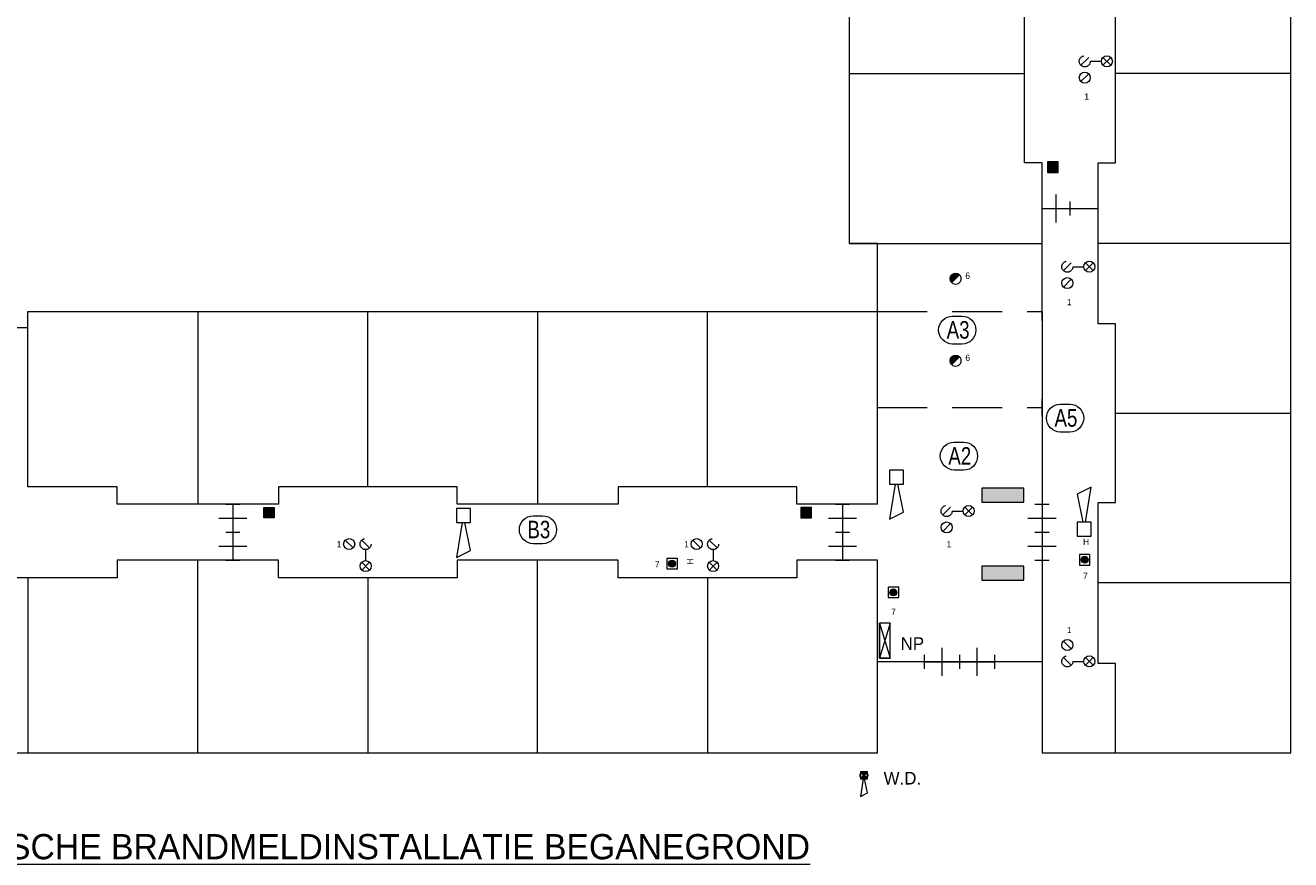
# Model space of a CAD drawing. Header units: millimetres. Extents: x -10 to 169, y 0 to 119.
# Tile 6 of 19: x 20 to 56, y 63 to 87. Entities that reach past the tile are written whole.
import ezdxf
from ezdxf.enums import TextEntityAlignment as Align

# ---------------------------------------------------------------- set-up
doc = ezdxf.new("R2010")
doc.units = ezdxf.units.MM
doc.linetypes.add('DGN2', pattern=[1.424392, 0.712196, -0.712196])
doc.linetypes.add('DGN3', pattern=[2.136588, 1.424392, -0.712196])
for name, color, linetype in [('19', 7, 'Continuous'), ('31', 7, 'Continuous'), ('52', 7, 'Continuous'), ('56', 7, 'Continuous'), ('BINNENMUUR', 7, 'Continuous'), ('BOUWKUNDE', 7, 'Continuous'), ('KADER', 7, 'Continuous'), ('SYMBOLEN', 7, 'Continuous')]:
    doc.layers.add(name, color=color, linetype=linetype)
doc.styles.add('dgn000', font='dgn000.shx')
doc.styles.add('dgn001', font='dgn001.shx')
doc.styles.add('dgn003', font='dgn003.shx')

# ---------------------------------------------------------------- blocks, each defined once
blk = doc.blocks.new('20230')
at = {"layer": 'BOUWKUNDE', "color": 1, "linetype": 'Continuous', "lineweight": 0}
for p, q in [((0.5, 0), (0.5, 0.4000000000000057)), ((0, -0.1999999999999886), (0, 0.2000000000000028)), ((0, 0), (1, 0)), ((0.5, -0.3999999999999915), (0.5, 0)), ((1, -0.1999999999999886), (1, 0.2000000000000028))]:
    blk.add_line(p, q, dxfattribs=at)
blk = doc.blocks.new('20231')
at = {"layer": 'BOUWKUNDE', "color": 1, "linetype": 'Continuous', "lineweight": 0}
for p, q in [((0.5, 0), (0.5, 0.4000000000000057)), ((0, -0.1999999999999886), (0, 0.2000000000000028)), ((0, 0), (1, 0)), ((0.5, -0.3999999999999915), (0.5, 0)), ((1, -0.1999999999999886), (1, 0.2000000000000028))]:
    blk.add_line(p, q, dxfattribs=at)
blk = doc.blocks.new('20232')
at = {"layer": 'BOUWKUNDE', "color": 1, "linetype": 'Continuous', "lineweight": 0}
for p, q in [((-0.1999999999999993, 0), (0.1999999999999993, 0)), ((0, 0), (0, -0.7999999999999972)), ((-0.4000000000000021, -0.3999999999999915), (0, -0.3999999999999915)), ((0, -0.3999999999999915), (0.3999999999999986, -0.3999999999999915)), ((-0.1999999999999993, -0.7999999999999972), (0.1999999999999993, -0.7999999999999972))]:
    blk.add_line(p, q, dxfattribs=at)
blk = doc.blocks.new('20233')
at = {"layer": 'BOUWKUNDE', "color": 1, "linetype": 'Continuous', "lineweight": 0}
for p, q in [((-0.1999999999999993, 0), (0.1999999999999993, 0)), ((0, 0), (0, -0.7999999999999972)), ((-0.4000000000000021, -0.3999999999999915), (0, -0.3999999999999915)), ((0, -0.3999999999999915), (0.3999999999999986, -0.3999999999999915)), ((-0.1999999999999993, -0.7999999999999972), (0.1999999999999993, -0.7999999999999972))]:
    blk.add_line(p, q, dxfattribs=at)
blk = doc.blocks.new('20234')
at = {"layer": 'BOUWKUNDE', "color": 1, "linetype": 'Continuous', "lineweight": 0}
for p, q in [((-0.1999999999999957, 0), (0.2000000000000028, 0)), ((0, 0), (0, -0.7999999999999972)), ((-0.3999999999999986, -0.3999999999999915), (0, -0.3999999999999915)), ((0, -0.3999999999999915), (0.3999999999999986, -0.3999999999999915)), ((-0.1999999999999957, -0.7999999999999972), (0.2000000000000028, -0.7999999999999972))]:
    blk.add_line(p, q, dxfattribs=at)
blk = doc.blocks.new('20235')
at = {"layer": 'BOUWKUNDE', "color": 1, "linetype": 'Continuous', "lineweight": 0}
for p, q in [((-0.1999999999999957, 0), (0.2000000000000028, 0)), ((0, 0), (0, -0.7999999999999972)), ((-0.3999999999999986, -0.3999999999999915), (0, -0.3999999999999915)), ((0, -0.3999999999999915), (0.3999999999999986, -0.3999999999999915)), ((-0.1999999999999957, -0.7999999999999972), (0.2000000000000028, -0.7999999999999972))]:
    blk.add_line(p, q, dxfattribs=at)
blk = doc.blocks.new('20236')
at = {"layer": 'BOUWKUNDE', "color": 1, "linetype": 'Continuous', "lineweight": 0}
for p, q in [((-0.2000000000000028, 0), (0.1999999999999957, 0)), ((0, 0), (0, -0.7999999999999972)), ((-0.3999999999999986, -0.3999999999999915), (0, -0.3999999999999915)), ((0, -0.3999999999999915), (0.3999999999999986, -0.3999999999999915)), ((-0.2000000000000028, -0.7999999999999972), (0.1999999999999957, -0.7999999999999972))]:
    blk.add_line(p, q, dxfattribs=at)
blk = doc.blocks.new('20237')
at = {"layer": 'BOUWKUNDE', "color": 1, "linetype": 'Continuous', "lineweight": 0}
for p, q in [((-0.2000000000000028, 0), (0.1999999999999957, 0)), ((0, 0), (0, -0.7999999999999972)), ((-0.3999999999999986, -0.3999999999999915), (0, -0.3999999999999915)), ((0, -0.3999999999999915), (0.3999999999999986, -0.3999999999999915)), ((-0.2000000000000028, -0.7999999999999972), (0.1999999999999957, -0.7999999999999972))]:
    blk.add_line(p, q, dxfattribs=at)
blk = doc.blocks.new('20247')
at = {"layer": 'BOUWKUNDE', "color": 1, "linetype": 'Continuous', "lineweight": 0}
for p, q in [((0.3999999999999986, 0), (0.3999999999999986, 0.4000000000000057)), ((0, -0.2000000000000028), (0, 0.2000000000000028)), ((0, 0), (0.7999999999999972, 0)), ((0.3999999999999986, -0.3999999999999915), (0.3999999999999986, 0)), ((0.7999999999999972, -0.2000000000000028), (0.7999999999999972, 0.2000000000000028))]:
    blk.add_line(p, q, dxfattribs=at)
blk = doc.blocks.new('EAF113')
at = {"layer": '56', "color": 1, "linetype": 'Continuous', "lineweight": 0, "flags": 128}
blk.add_lwpolyline([(-0.1299999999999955, 0.3999999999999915), (0.1360000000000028, 0.3999999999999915), (0.1338600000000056, 0.3999999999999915, -0.9999999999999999), (0.1338600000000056, -0.4000000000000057), (0.1360000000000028, -0.4000000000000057), (-0.1299999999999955, -0.4000000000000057), (-0.1338566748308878, -0.3999760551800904, -0.994543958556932), (-0.1299999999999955, 0.3999999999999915)], format="xyb", dxfattribs=at)
at = {"layer": '56', "color": 2, "linetype": 'Continuous', "lineweight": 13, "style": 'dgn003', "width": 0.8}
blk.add_text('A2', height=0.49998, dxfattribs=at).set_placement((0.02598400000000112, 0.005989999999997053), align=Align.MIDDLE_CENTER)
blk = doc.blocks.new('EAF114')
at = {"layer": '56', "color": 1, "linetype": 'Continuous', "lineweight": 0, "flags": 128}
blk.add_lwpolyline([(-0.1300000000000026, 0.4000000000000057), (0.1359999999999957, 0.4000000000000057), (0.1338599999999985, 0.4000000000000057, -0.9999999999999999), (0.1338599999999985, -0.3999999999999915), (0.1359999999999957, -0.3999999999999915), (-0.1300000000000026, -0.3999999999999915), (-0.1338566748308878, -0.3999760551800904, -0.994543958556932), (-0.1300000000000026, 0.4000000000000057)], format="xyb", dxfattribs=at)
at = {"layer": '56', "color": 2, "linetype": 'Continuous', "lineweight": 13, "style": 'dgn003', "width": 0.8}
blk.add_text('A3', height=0.49998, dxfattribs=at).set_placement((0.02598399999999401, 0.005990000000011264), align=Align.MIDDLE_CENTER)
blk = doc.blocks.new('EAF115')
at = {"layer": '56', "color": 1, "linetype": 'Continuous', "lineweight": 0, "flags": 128}
blk.add_lwpolyline([(-0.1299999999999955, 0.4000000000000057), (0.1360000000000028, 0.4000000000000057), (0.1338600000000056, 0.4000000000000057, -0.9999999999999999), (0.1338600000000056, -0.3999999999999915), (0.1360000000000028, -0.3999999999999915), (-0.1299999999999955, -0.3999999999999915), (-0.1338566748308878, -0.3999760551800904, -0.994543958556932), (-0.1299999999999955, 0.4000000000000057)], format="xyb", dxfattribs=at)
at = {"layer": '56', "color": 2, "linetype": 'Continuous', "lineweight": 13, "style": 'dgn003', "width": 0.8}
blk.add_text('A5', height=0.49998, dxfattribs=at).set_placement((0.02598400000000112, 0.005990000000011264), align=Align.MIDDLE_CENTER)
blk = doc.blocks.new('AnonymousCell121')
at = {"layer": 'KADER', "color": 1, "linetype": 'Continuous', "lineweight": 0}
for p, q in [((-0.3460000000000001, 0.4260000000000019), (-0.1230000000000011, 0.2039999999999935)), ((0.1230000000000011, 0.4260000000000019), (0.3460000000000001, 0.2039999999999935)), ((0.2349999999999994, 0.1580000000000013), (0.2349999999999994, -0.1580000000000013)), ((0.1230000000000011, -0.2039999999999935), (0.3460000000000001, -0.4260000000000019)), ((0.1230000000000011, -0.4260000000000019), (0.3460000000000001, -0.2039999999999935))]:
    blk.add_line(p, q, dxfattribs=at)
for centre, radius in [((-0.2344545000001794, 0.3149955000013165), 0.1575000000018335), ((0.2345455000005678, -0.3150045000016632), 0.1575000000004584)]:
    blk.add_circle(centre, radius, dxfattribs=at)
at = {"layer": 'KADER', "color": 1, "linetype": 'DGN2', "lineweight": 0}
blk.add_circle((0.2345454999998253, 0.3149955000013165), 0.1574907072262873, dxfattribs=at)
blk = doc.blocks.new('AnonymousCell122')
at = {"layer": 'KADER', "color": 1, "linetype": 'Continuous', "lineweight": 0}
for p, q in [((-0.3459999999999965, 0.4260000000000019), (-0.1229999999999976, 0.2039999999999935)), ((0.1229999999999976, 0.4260000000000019), (0.3460000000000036, 0.2039999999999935)), ((0.2349999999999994, 0.1580000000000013), (0.2349999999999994, -0.1580000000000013)), ((0.1229999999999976, -0.2039999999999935), (0.3460000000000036, -0.4260000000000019)), ((0.1229999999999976, -0.4260000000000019), (0.3460000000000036, -0.2039999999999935))]:
    blk.add_line(p, q, dxfattribs=at)
for centre, radius in [((-0.234454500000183, 0.3149955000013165), 0.1575000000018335), ((0.2345455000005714, -0.3150045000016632), 0.1575000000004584)]:
    blk.add_circle(centre, radius, dxfattribs=at)
at = {"layer": 'KADER', "color": 1, "linetype": 'DGN2', "lineweight": 0}
blk.add_circle((0.2345454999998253, 0.3149955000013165), 0.1574907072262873, dxfattribs=at)
blk = doc.blocks.new('EAD011')
at = {"layer": 'SYMBOLEN'}
h = blk.add_hatch(color=3, dxfattribs=at)
edge = h.paths.add_edge_path()
edge.add_arc((0, 0), 0.1, 0, 360)
at = {"layer": 'SYMBOLEN', "color": 3, "linetype": 'Continuous', "lineweight": 0}
blk.add_circle((0, 0), 0.1, dxfattribs=at)
blk = doc.blocks.new('AnonymousCell123')
at = {"layer": 'SYMBOLEN', "color": 1, "linetype": 'Continuous', "lineweight": 0, "flags": 128}
blk.add_lwpolyline([(0.1839999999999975, 0.2399999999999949), (-0.1160000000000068, 0.2399999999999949), (-0.1160000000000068, -0.06000000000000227), (0.1839999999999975, -0.06000000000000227), (0.1839999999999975, 0.2399999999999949)], dxfattribs=at)
at = {"color": 1, "linetype": 'Continuous', "lineweight": 0}
blk.add_blockref('EAD011', (0.03399999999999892, 0.0899999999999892), dxfattribs=at)
blk = doc.blocks.new('EAD012')
at = {"layer": 'SYMBOLEN'}
h = blk.add_hatch(color=3, dxfattribs=at)
edge = h.paths.add_edge_path()
edge.add_arc((0, 0), 0.1, 0, 360)
at = {"layer": 'SYMBOLEN', "color": 3, "linetype": 'Continuous', "lineweight": 0}
blk.add_circle((0, 0), 0.1, dxfattribs=at)
blk = doc.blocks.new('AnonymousCell124')
at = {"layer": 'SYMBOLEN', "color": 1, "linetype": 'Continuous', "lineweight": 0, "flags": 128}
blk.add_lwpolyline([(0.1840000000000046, 0.2399999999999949), (-0.1159999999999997, 0.2399999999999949), (-0.1159999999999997, -0.06000000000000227), (0.1840000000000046, -0.06000000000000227), (0.1840000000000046, 0.2399999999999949)], dxfattribs=at)
at = {"color": 1, "linetype": 'Continuous', "lineweight": 0}
blk.add_blockref('EAD012', (0.03399999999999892, 0.09000000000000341), dxfattribs=at)
blk = doc.blocks.new('AnonymousCell125')
at = {"layer": 'KADER', "color": 1, "linetype": 'Continuous', "lineweight": 0}
for p, q in [((-0.4260000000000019, 0.1230000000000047), (-0.2040000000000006, 0.3460000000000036)), ((-0.1580000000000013, 0.2349999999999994), (0.1580000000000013, 0.2349999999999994)), ((0.2040000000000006, 0.1230000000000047), (0.4260000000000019, 0.3460000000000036)), ((0.4260000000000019, 0.1230000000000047), (0.2040000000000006, 0.3460000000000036)), ((-0.4260000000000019, -0.3460000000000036), (-0.2040000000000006, -0.1230000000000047))]:
    blk.add_line(p, q, dxfattribs=at)
at = {"layer": 'KADER', "color": 1, "linetype": 'DGN2', "lineweight": 0}
blk.add_circle((-0.3149955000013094, 0.2345454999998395), 0.1574907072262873, dxfattribs=at)
at = {"layer": 'KADER', "color": 1, "linetype": 'Continuous', "lineweight": 0}
for centre, radius in [((0.3150045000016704, 0.2345455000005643), 0.1575000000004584), ((-0.3149955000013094, -0.234454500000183), 0.1575000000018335)]:
    blk.add_circle(centre, radius, dxfattribs=at)
blk = doc.blocks.new('EAD013')
at = {"layer": 'SYMBOLEN'}
h = blk.add_hatch(color=3, dxfattribs=at)
edge = h.paths.add_edge_path()
edge.add_arc((0, 0), 0.1, 0, 360)
at = {"layer": 'SYMBOLEN', "color": 3, "linetype": 'Continuous', "lineweight": 0}
blk.add_circle((0, 0), 0.1, dxfattribs=at)
blk = doc.blocks.new('AnonymousCell126')
at = {"layer": 'SYMBOLEN', "color": 1, "linetype": 'Continuous', "lineweight": 0, "flags": 128}
blk.add_lwpolyline([(0.1839999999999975, 0.2399999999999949), (-0.1159999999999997, 0.2399999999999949), (-0.1159999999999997, -0.06000000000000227), (0.1839999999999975, -0.06000000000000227), (0.1839999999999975, 0.2399999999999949)], dxfattribs=at)
at = {"color": 1, "linetype": 'Continuous', "lineweight": 0}
blk.add_blockref('EAD013', (0.03399999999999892, 0.09000000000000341), dxfattribs=at)
blk = doc.blocks.new('AnonymousCell127')
at = {"layer": 'KADER', "color": 1, "linetype": 'Continuous', "lineweight": 0}
for p, q in [((-0.4260000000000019, 0.3460000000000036), (-0.2040000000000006, 0.1230000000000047)), ((-0.4260000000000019, -0.1230000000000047), (-0.2040000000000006, -0.3460000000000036)), ((-0.1580000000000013, -0.2349999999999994), (0.1580000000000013, -0.2349999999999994)), ((0.2040000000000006, -0.1230000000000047), (0.4260000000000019, -0.3460000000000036)), ((0.4260000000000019, -0.1230000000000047), (0.2040000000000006, -0.3460000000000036))]:
    blk.add_line(p, q, dxfattribs=at)
for centre, radius in [((-0.3149955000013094, 0.234454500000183), 0.1575000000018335), ((0.3150045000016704, -0.2345455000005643), 0.1575000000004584)]:
    blk.add_circle(centre, radius, dxfattribs=at)
at = {"layer": 'KADER', "color": 1, "linetype": 'DGN2', "lineweight": 0}
blk.add_circle((-0.3149955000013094, -0.2345454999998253), 0.1574907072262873, dxfattribs=at)
blk = doc.blocks.new('AnonymousCell128')
at = {"layer": 'KADER', "color": 1, "linetype": 'Continuous', "lineweight": 0}
for p, q in [((-0.4260000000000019, 0.1229999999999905), (-0.2040000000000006, 0.3459999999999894)), ((-0.1580000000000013, 0.2349999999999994), (0.1580000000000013, 0.2349999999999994)), ((0.2040000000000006, 0.1229999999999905), (0.4260000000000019, 0.3459999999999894)), ((0.4260000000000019, 0.1229999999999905), (0.2040000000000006, 0.3459999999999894)), ((-0.4260000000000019, -0.3460000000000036), (-0.2040000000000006, -0.1230000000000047))]:
    blk.add_line(p, q, dxfattribs=at)
at = {"layer": 'KADER', "color": 1, "linetype": 'DGN2', "lineweight": 0}
blk.add_circle((-0.3149955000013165, 0.2345454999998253), 0.1574907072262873, dxfattribs=at)
at = {"layer": 'KADER', "color": 1, "linetype": 'Continuous', "lineweight": 0}
for centre, radius in [((0.3150045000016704, 0.2345455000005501), 0.1575000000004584), ((-0.3149955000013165, -0.234454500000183), 0.1575000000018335)]:
    blk.add_circle(centre, radius, dxfattribs=at)
blk = doc.blocks.new('ET05')
at = {"layer": '52'}
blk.add_hatch(color=3, dxfattribs=at).paths.add_polyline_path([(-0.5999999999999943, 0), (0.6000000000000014, 0), (0.6000000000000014, 0.3999999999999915), (-0.5999999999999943, 0.3999999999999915)])
at = {"layer": '52', "color": 3, "linetype": 'Continuous', "lineweight": 0, "flags": 128}
blk.add_lwpolyline([(-0.5999999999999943, 0), (0.6000000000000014, 0), (0.6000000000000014, 0.3999999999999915), (-0.5999999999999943, 0.3999999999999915), (-0.5999999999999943, 0)], dxfattribs=at)
blk = doc.blocks.new('ET06')
at = {"layer": '52'}
blk.add_hatch(color=3, dxfattribs=at).paths.add_polyline_path([(-0.5999999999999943, 0), (0.6000000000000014, 0), (0.6000000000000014, 0.4000000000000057), (-0.5999999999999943, 0.4000000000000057)])
at = {"layer": '52', "color": 3, "linetype": 'Continuous', "lineweight": 0, "flags": 128}
blk.add_lwpolyline([(-0.5999999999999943, 0), (0.6000000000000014, 0), (0.6000000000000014, 0.4000000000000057), (-0.5999999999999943, 0.4000000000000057), (-0.5999999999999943, 0)], dxfattribs=at)
blk = doc.blocks.new('AnonymousCell137')
at = {"layer": 'KADER', "color": 1, "linetype": 'Continuous', "lineweight": 0}
for p, q in [((-0.4260000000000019, 0.1230000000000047), (-0.2040000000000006, 0.3460000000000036)), ((-0.1580000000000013, 0.2349999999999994), (0.1579999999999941, 0.2349999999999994)), ((0.2039999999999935, 0.1230000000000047), (0.4259999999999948, 0.3460000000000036)), ((0.4259999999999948, 0.1230000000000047), (0.2039999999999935, 0.3460000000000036)), ((-0.4260000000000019, -0.3460000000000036), (-0.2040000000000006, -0.1230000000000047))]:
    blk.add_line(p, q, dxfattribs=at)
at = {"layer": 'KADER', "color": 1, "linetype": 'DGN2', "lineweight": 0}
blk.add_circle((-0.3149955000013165, 0.2345454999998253), 0.1574907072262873, dxfattribs=at)
at = {"layer": 'KADER', "color": 1, "linetype": 'Continuous', "lineweight": 0}
for centre, radius in [((0.3150045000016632, 0.2345455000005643), 0.1575000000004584), ((-0.3149955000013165, -0.234454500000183), 0.1575000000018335)]:
    blk.add_circle(centre, radius, dxfattribs=at)
blk = doc.blocks.new('2002')
at = {"layer": 'BINNENMUUR', "color": 1, "linetype": 'Continuous', "lineweight": 0}
for p, q in [((0, -0.25), (0, 0.25)), ((4.700000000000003, -0.25), (4.700000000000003, 0.25))]:
    blk.add_line(p, q, dxfattribs=at)
at = {"layer": 'BINNENMUUR', "color": 1, "linetype": 'DGN3', "lineweight": 0}
blk.add_line((0, 0), (4.700000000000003, 0), dxfattribs=at)
blk = doc.blocks.new('2003')
at = {"layer": 'BINNENMUUR', "color": 1, "linetype": 'Continuous', "lineweight": 0}
for p, q in [((0, -0.25), (0, 0.25)), ((4.700000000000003, -0.25), (4.700000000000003, 0.25))]:
    blk.add_line(p, q, dxfattribs=at)
at = {"layer": 'BINNENMUUR', "color": 1, "linetype": 'DGN3', "lineweight": 0}
blk.add_line((0, 0), (4.700000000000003, 0), dxfattribs=at)
blk = doc.blocks.new('AnonymousCell138')
at = {"layer": 'BINNENMUUR'}
h = blk.add_hatch(color=1, dxfattribs=at)
edge = h.paths.add_edge_path()
edge.add_arc((-0.1140045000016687, -0.05154550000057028), 0.1575000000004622, 45.13927222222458, 225.1182361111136, ccw=False)
edge.add_line((-0.00290622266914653, 0.06009420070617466), (-0.003000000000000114, 0.06000000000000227))
edge.add_line((-0.003000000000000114, 0.06000000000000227), (-0.2251437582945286, -0.1631444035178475))
at = {"layer": 'BINNENMUUR', "color": 1, "linetype": 'Continuous', "lineweight": 0, "flags": 128}
blk.add_lwpolyline([(-0.2251437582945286, -0.1631444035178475, -0.9998164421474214), (-0.00290622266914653, 0.06009420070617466), (-0.003000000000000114, 0.06000000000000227), (-0.2251437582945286, -0.1631444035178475)], format="xyb", dxfattribs=at)
at = {"layer": 'KADER', "color": 1, "linetype": 'Continuous', "lineweight": 0}
blk.add_arc((-0.1140045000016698, -0.05154550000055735), 0.1575000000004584, 225.1182361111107, 45.13927222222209, dxfattribs=at)
at = {"layer": 'BINNENMUUR', "color": 1, "linetype": 'Continuous', "lineweight": 0, "style": 'dgn001'}
blk.add_text('6', height=0.18, dxfattribs=at).set_placement((0.1600000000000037, -0.0589999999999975))
blk = doc.blocks.new('AnonymousCell139')
at = {"layer": 'BINNENMUUR'}
h = blk.add_hatch(color=1, dxfattribs=at)
edge = h.paths.add_edge_path()
edge.add_arc((-0.1140045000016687, -0.05154550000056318), 0.1575000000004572, 45.13927222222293, 225.1182361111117, ccw=False)
edge.add_line((-0.00290622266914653, 0.06009420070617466), (-0.003000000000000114, 0.06000000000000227))
edge.add_line((-0.003000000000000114, 0.06000000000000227), (-0.2251437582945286, -0.1631444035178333))
at = {"layer": 'BINNENMUUR', "color": 1, "linetype": 'Continuous', "lineweight": 0, "flags": 128}
blk.add_lwpolyline([(-0.2251437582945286, -0.1631444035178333, -0.9998164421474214), (-0.00290622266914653, 0.06009420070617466), (-0.003000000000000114, 0.06000000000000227), (-0.2251437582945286, -0.1631444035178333)], format="xyb", dxfattribs=at)
at = {"layer": 'KADER', "color": 1, "linetype": 'Continuous', "lineweight": 0}
blk.add_arc((-0.1140045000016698, -0.05154550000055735), 0.1575000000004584, 225.1182361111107, 45.13927222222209, dxfattribs=at)
at = {"layer": 'BINNENMUUR', "color": 1, "linetype": 'Continuous', "lineweight": 0, "style": 'dgn001'}
blk.add_text('6', height=0.18, dxfattribs=at).set_placement((0.1600000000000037, -0.0589999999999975))
blk = doc.blocks.new('ET4')
at = {"layer": '52', "color": 3, "linetype": 'Continuous', "lineweight": 0}
blk.add_line((0.3000000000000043, 0.5), (0, -0.5), dxfattribs=at)
at = {"layer": '52', "color": 3, "linetype": 'Continuous', "lineweight": 0, "flags": 128}
for points in [[(0, 0.5), (0, -0.5), (0.3000000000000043, -0.5), (0.3000000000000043, 0.5), (0, 0.5)], [(0, 0.5), (0.3000000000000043, -0.5), (0, -0.5), (0, 0.5)]]:
    blk.add_lwpolyline(points, dxfattribs=at)
blk = doc.blocks.new('EW430')
at = {"layer": '31', "color": 3, "linetype": 'Continuous', "lineweight": 0}
for p, q in [((-0.02000000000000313, -0.09999999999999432), (-0.1000000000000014, -0.5999999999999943)), ((0.1000000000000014, -0.5), (0.01999999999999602, -0.09999999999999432)), ((-0.1000000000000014, -0.5999999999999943), (0.1000000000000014, -0.5))]:
    blk.add_line(p, q, dxfattribs=at)
at = {"layer": '31', "color": 3, "linetype": 'Continuous', "lineweight": 0, "flags": 128}
blk.add_lwpolyline([(0.1000000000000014, -0.09999999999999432), (0.1000000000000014, 0.1000000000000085), (-0.1000000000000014, 0.1000000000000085), (-0.1000000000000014, -0.09999999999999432), (0.1000000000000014, -0.09999999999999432)], dxfattribs=at)
blk = doc.blocks.new('EK917')
at = {"layer": '19'}
h = blk.add_hatch(color=3, dxfattribs=at)
edge = h.paths.add_edge_path()
edge.add_line((0, 0), (-0.07000000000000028, 0.07000000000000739))
edge.add_line((-0.07000000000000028, 0.07000000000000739), (-0.07100000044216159, 0.07099999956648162))
edge.add_arc((0, -0.001413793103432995), 0.1014137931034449, 45.56481111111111, 134.4351888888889, ccw=False)
edge.add_line((0.07100000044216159, 0.07099999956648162), (0.07000000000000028, 0.07000000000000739))
edge.add_line((0.07000000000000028, 0.07000000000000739), (0, 0))
h = blk.add_hatch(color=3, dxfattribs=at)
edge = h.paths.add_edge_path()
edge.add_arc((0, 0.001413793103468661), 0.101413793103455, 225.5648111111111, 314.4351888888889, ccw=False)
edge.add_line((-0.0710000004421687, -0.0709999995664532), (-0.07000000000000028, -0.06999999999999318))
edge.add_line((-0.07000000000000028, -0.06999999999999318), (0, 0))
edge.add_line((0, 0), (0.0710000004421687, -0.0709999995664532))
at = {"layer": '19', "color": 3, "linetype": 'Continuous', "lineweight": 30, "flags": 128}
for points in [[(0, 0), (-0.07000000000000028, 0.07000000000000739), (-0.07100000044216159, 0.07099999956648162, -0.4084507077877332), (0.07100000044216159, 0.07099999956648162), (0.07000000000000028, 0.07000000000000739), (0, 0)], [(0.0710000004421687, -0.0709999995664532, -0.4084507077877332), (-0.0710000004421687, -0.0709999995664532), (-0.07000000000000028, -0.06999999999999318), (0, 0), (0.0710000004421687, -0.0709999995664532)]]:
    blk.add_lwpolyline(points, format="xyb", dxfattribs=at)
at = {"layer": '19', "color": 3, "linetype": 'Continuous', "lineweight": 30}
blk.add_circle((0, 1.4210854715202e-14), 0.1, dxfattribs=at)
blk = doc.blocks.new('AnonymousCell140')
at = {"color": 1, "linetype": 'Continuous', "lineweight": 0}
for name in ['EK917', 'EW430']:
    blk.add_blockref(name, (-0.004999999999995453, 0.09399999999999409), dxfattribs=at)
blk = doc.blocks.new('EW432')
at = {"layer": '31', "color": 3, "linetype": 'Continuous', "lineweight": 0}
for p, q in [((0.1999999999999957, 1.199999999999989), (-0.2000000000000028, 1)), ((0.03999999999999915, 0.1999999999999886), (0.1999999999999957, 1.199999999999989)), ((-0.2000000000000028, 1), (-0.03999999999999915, 0.1999999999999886))]:
    blk.add_line(p, q, dxfattribs=at)
at = {"layer": '31', "color": 3, "linetype": 'Continuous', "lineweight": 0, "flags": 128}
blk.add_lwpolyline([(-0.2000000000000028, 0.1999999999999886), (-0.2000000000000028, -0.2000000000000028), (0.1999999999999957, -0.2000000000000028), (0.1999999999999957, 0.1999999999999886), (-0.2000000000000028, 0.1999999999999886)], dxfattribs=at)
blk = doc.blocks.new('EW438')
at = {"layer": '31', "color": 3, "linetype": 'Continuous', "lineweight": 0}
for p, q in [((-0.03999999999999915, -0.2000000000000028), (-0.2000000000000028, -1.200000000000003)), ((0.1999999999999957, -1), (0.03999999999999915, -0.2000000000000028)), ((-0.2000000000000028, -1.200000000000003), (0.1999999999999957, -1))]:
    blk.add_line(p, q, dxfattribs=at)
at = {"layer": '31', "color": 3, "linetype": 'Continuous', "lineweight": 0, "flags": 128}
blk.add_lwpolyline([(0.1999999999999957, -0.2000000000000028), (0.1999999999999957, 0.2000000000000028), (-0.2000000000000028, 0.2000000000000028), (-0.2000000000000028, -0.2000000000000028), (0.1999999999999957, -0.2000000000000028)], dxfattribs=at)
blk = doc.blocks.new('EW439')
at = {"layer": '31', "color": 3, "linetype": 'Continuous', "lineweight": 0}
for p, q in [((-0.03999999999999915, -0.2000000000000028), (-0.2000000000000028, -1.200000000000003)), ((0.1999999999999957, -1), (0.03999999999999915, -0.2000000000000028)), ((-0.2000000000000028, -1.200000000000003), (0.1999999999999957, -1))]:
    blk.add_line(p, q, dxfattribs=at)
at = {"layer": '31', "color": 3, "linetype": 'Continuous', "lineweight": 0, "flags": 128}
blk.add_lwpolyline([(0.1999999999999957, -0.2000000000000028), (0.1999999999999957, 0.1999999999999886), (-0.2000000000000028, 0.1999999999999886), (-0.2000000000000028, -0.2000000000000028), (0.1999999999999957, -0.2000000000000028)], dxfattribs=at)
blk = doc.blocks.new('EAF119')
at = {"layer": '56', "color": 1, "linetype": 'Continuous', "lineweight": 0, "flags": 128}
blk.add_lwpolyline([(-0.1300000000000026, 0.4000000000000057), (0.1360000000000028, 0.4000000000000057), (0.1338599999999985, 0.4000000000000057, -0.9999999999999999), (0.1338599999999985, -0.3999999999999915), (0.1360000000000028, -0.3999999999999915), (-0.1300000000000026, -0.3999999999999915), (-0.1338566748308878, -0.3999760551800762, -0.994543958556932), (-0.1300000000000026, 0.4000000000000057)], format="xyb", dxfattribs=at)
at = {"layer": '56', "color": 2, "linetype": 'Continuous', "lineweight": 13, "style": 'dgn003', "width": 0.8}
blk.add_text('B3', height=0.49998, dxfattribs=at).set_placement((0.02598399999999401, 0.005990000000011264), align=Align.MIDDLE_CENTER)
blk = doc.blocks.new('AnonymousCell107')
at = {"layer": 'BINNENMUUR'}
for points in [[(18.959, -6.375), (19.259, -6.375), (19.259, -6.075000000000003), (18.959, -6.075000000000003)], [(-3.419, -15.944), (-3.119000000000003, -15.944), (-3.119000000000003, -16.24400000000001), (-3.419, -16.24400000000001)], [(12.219, -15.944), (11.919, -15.944), (11.919, -16.24400000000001), (12.219, -16.24400000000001)]]:
    blk.add_hatch(color=1, dxfattribs=at).paths.add_polyline_path(points)
at = {"layer": 'BINNENMUUR', "color": 1, "linetype": 'Continuous', "lineweight": 0, "flags": 128}
for points in [[(18.959, -6.375), (19.259, -6.375), (19.259, -6.075000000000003), (18.959, -6.075000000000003), (18.959, -6.375)], [(-3.419, -15.944), (-3.119000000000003, -15.944), (-3.119000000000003, -16.24400000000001), (-3.419, -16.24400000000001), (-3.419, -15.944)], [(12.219, -15.944), (11.919, -15.944), (11.919, -16.24400000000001), (12.219, -16.24400000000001), (12.219, -15.944)]]:
    blk.add_lwpolyline(points, dxfattribs=at)
at = {"layer": 'SYMBOLEN', "color": 1, "linetype": 'Continuous', "lineweight": 0}
for p, q in [((18.3, -6.101000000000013), (18.3, -1.001000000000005)), ((13.3, -3.551000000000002), (18.3, -3.551000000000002)), ((25.9, -3.551000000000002), (20.9, -3.551000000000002)), ((18.8, -6.101000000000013), (18.3, -6.101000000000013)), ((18.8, -10.35100000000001), (18.8, -6.101000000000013)), ((18.8, -7.40100000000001), (20.4, -7.40100000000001)), ((13.3, -8.40100000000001), (18.8, -8.40100000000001)), ((25.9, -8.40100000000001), (20.4, -8.40100000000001)), ((-10.15, -15.35100000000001), (-10.15, -10.35100000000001)), ((-5.300000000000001, -10.35100000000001), (-5.300000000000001, -15.85100000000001)), ((-0.4500000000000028, -15.35100000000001), (-0.4500000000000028, -10.35100000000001)), ((4.399999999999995, -10.35100000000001), (4.399999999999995, -15.85100000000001)), ((9.249999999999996, -15.35100000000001), (9.249999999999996, -10.35100000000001)), ((20.9, -13.251), (25.9, -13.251)), ((-7.600000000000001, -15.35100000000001), (-10.15, -15.35100000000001)), ((-7.600000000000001, -15.85100000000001), (-7.600000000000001, -15.35100000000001)), ((2.099999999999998, -15.35100000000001), (-3, -15.35100000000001)), ((-3, -15.35100000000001), (-3, -15.85100000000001)), ((2.099999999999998, -15.85100000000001), (2.099999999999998, -15.35100000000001)), ((11.8, -15.35100000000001), (6.699999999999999, -15.35100000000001)), ((6.699999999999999, -15.35100000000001), (6.699999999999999, -15.85100000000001)), ((11.8, -15.85100000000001), (11.8, -15.35100000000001)), ((-3, -15.85100000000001), (-7.600000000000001, -15.85100000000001)), ((6.699999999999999, -15.85100000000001), (2.099999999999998, -15.85100000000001)), ((14.1, -15.85100000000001), (11.8, -15.85100000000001)), ((-5.300000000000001, -22.95100000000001), (-5.300000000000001, -17.45100000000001)), ((4.399999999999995, -22.95100000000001), (4.399999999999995, -17.45100000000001)), ((-10.15, -17.95100000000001), (-10.15, -22.95100000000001)), ((-0.4500000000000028, -17.95100000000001), (-0.4500000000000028, -22.95100000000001)), ((9.249999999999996, -17.95100000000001), (9.249999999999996, -22.95100000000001)), ((25.9, -18.10100000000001), (20.4, -18.10100000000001)), ((18.8, -20.35100000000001), (14.1, -20.35100000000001))]:
    blk.add_line(p, q, dxfattribs=at)
at = {"layer": 'SYMBOLEN', "color": 1, "linetype": 'Continuous', "lineweight": 0, "flags": 128}
for points in [[(-18.8, 10.54899999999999), (-18.8, 23.14899999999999), (-25.9, 23.14899999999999), (-25.9, -15.65100000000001), (-24.7, -15.65100000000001), (-24.7, -22.95500000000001), (14.1, -22.95500000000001), (14.1, -17.45100000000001)], [(18.8, -10.35100000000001), (18.8, -22.95100000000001), (25.9, -22.95100000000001), (25.9, 15.84899999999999), (24.7, 15.84899999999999), (24.7, 23.15299999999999), (-14.1, 23.15299999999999), (-14.1, 17.64899999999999)], [(-14.1, 16.04899999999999), (-14.1, 8.59899999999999), (-13.3, 8.59899999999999), (-13.3, -10.801), (-10.15, -10.801), (-10.15, -10.35100000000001), (14.1, -10.35100000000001)], [(20.9, -22.95100000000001), (20.9, -20.40100000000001), (20.4, -20.40100000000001), (20.4, -15.801), (20.9, -15.801), (20.9, -10.70100000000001), (20.4, -10.70100000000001), (20.4, -6.101000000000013), (20.9, -6.101000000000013), (20.9, -1.001000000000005), (20.4, -1.001000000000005), (20.4, 3.59899999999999), (20.9, 3.59899999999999), (20.9, 8.698999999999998), (20.4, 8.698999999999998), (20.4, 13.29899999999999), (20.9, 13.29899999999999), (20.9, 15.84899999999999)], [(14.1, -15.85100000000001), (14.1, -8.40100000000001), (13.3, -8.40100000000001), (13.3, 10.999), (10.15, 10.999), (10.15, 10.54899999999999), (-14.1, 10.54899999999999)], [(14.1, -17.45100000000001), (11.8, -17.45100000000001), (11.8, -17.95100000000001), (6.699999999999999, -17.95100000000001), (6.699999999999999, -17.45100000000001), (2.099999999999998, -17.45100000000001), (2.099999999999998, -17.95100000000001), (-3, -17.95100000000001), (-3, -17.45100000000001), (-7.600000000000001, -17.45100000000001), (-7.600000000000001, -17.95100000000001), (-12.7, -17.95100000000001), (-12.7, -17.45100000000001), (-17.3, -17.45100000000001), (-17.3, -17.95100000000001), (-22.4, -17.95100000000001), (-22.4, -17.45100000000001), (-24.7, -17.45100000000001)]]:
    blk.add_lwpolyline(points, dxfattribs=at)
at = {"color": 1, "linetype": 'Continuous', "lineweight": 0}
for name, p in [('AnonymousCell128', (20.337, -3.435000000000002)), ('20247', (18.8, -7.40100000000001)), ('AnonymousCell125', (19.838, -9.302000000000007)), ('AnonymousCell138', (16.451, -9.356000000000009)), ('2002', (14.1, -10.35100000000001)), ('EAF114', (16.379, -10.87700000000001)), ('AnonymousCell139', (16.451, -11.69900000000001)), ('2003', (14.1, -13.087)), ('EAF115', (19.457, -13.39200000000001)), ('EAF113', (16.427, -14.477)), ('EW438', (14.645, -15.08200000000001)), ('ET06', (17.68, -15.79600000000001)), ('EW432', (20.001, -16.566)), ('20232', (-4.300000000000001, -15.85100000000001)), ('20234', (13.1, -15.85100000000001)), ('AnonymousCell137', (16.391, -16.28100000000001)), ('20236', (18.8, -15.85100000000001)), ('EW439', (2.285, -16.176)), ('EAF119', (4.407999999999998, -16.58000000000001)), ('20233', (-4.300000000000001, -16.65100000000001)), ('AnonymousCell121', (-0.7460000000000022, -17.30500000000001)), ('AnonymousCell122', (9.175999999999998, -17.30500000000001)), ('20235', (13.1, -16.65100000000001)), ('20237', (18.8, -16.65100000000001)), ('AnonymousCell126', (19.986, -17.52800000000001)), ('AnonymousCell123', (8.205000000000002, -17.64)), ('ET05', (17.68, -18.021)), ('AnonymousCell124', (14.524, -18.46000000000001)), ('ET4', (14.165, -19.748)), ('AnonymousCell127', (19.838, -20.10600000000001)), ('20231', (15.45, -20.35100000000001)), ('20230', (16.45, -20.35100000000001)), ('AnonymousCell140', (13.72, -23.68900000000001))]:
    blk.add_blockref(name, p, dxfattribs=at)
at = {"layer": 'SYMBOLEN', "color": 1, "linetype": 'Continuous', "lineweight": 0}
for s, height, style, p in [('1', 0.18, 'dgn000', (20.009, -4.299000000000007)), ('1', 0.18, 'dgn000', (19.51, -10.16600000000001)), ('1', 0.18, 'dgn000', (-1.337000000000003, -17.08000000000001)), ('1', 0.18, 'dgn000', (8.584999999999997, -17.08000000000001)), ('1', 0.18, 'dgn001', (16.075, -17.084)), ('H', 0.18, 'dgn001', (19.972, -17.015)), ('7', 0.18, 'dgn001', (7.748000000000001, -17.65300000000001)), ('7', 0.18, 'dgn001', (19.972, -17.98400000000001)), ('7', 0.18, 'dgn001', (14.495, -19.01000000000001)), ('1', 0.18, 'dgn000', (19.51, -19.53400000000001)), ('NP', 0.36, 'dgn001', (14.765, -20.012)), ('W.D.', 0.36, 'dgn001', (14.279, -23.85700000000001))]:
    blk.add_text(s, height=height, dxfattribs=dict(at, style=style)).set_placement(p)
at = {"layer": 'SYMBOLEN', "color": 1, "linetype": 'Continuous', "lineweight": 0, "style": 'dgn001'}
blk.add_text('H', height=0.18, rotation=90, dxfattribs=at).set_placement((8.847999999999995, -17.58000000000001))

msp = doc.modelspace()

# ---------------------------------------------------------------- block references
at = {"color": 1, "linetype": 'Continuous', "lineweight": 0}
msp.add_blockref('AnonymousCell107', (30.403, 88.97800000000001), dxfattribs=at)

# ---------------------------------------------------------------- texts
at = {"layer": 'SYMBOLEN', "color": 1, "linetype": 'Continuous', "lineweight": 0, "style": 'dgn001'}
msp.add_text('%%uFIG.1 AUTOMATISCHE BRANDMELDINSTALLATIE BEGANEGROND%%u', height=0.72, dxfattribs=at).set_placement((12.033, 62.986))

doc.saveas('drawing.dxf')
